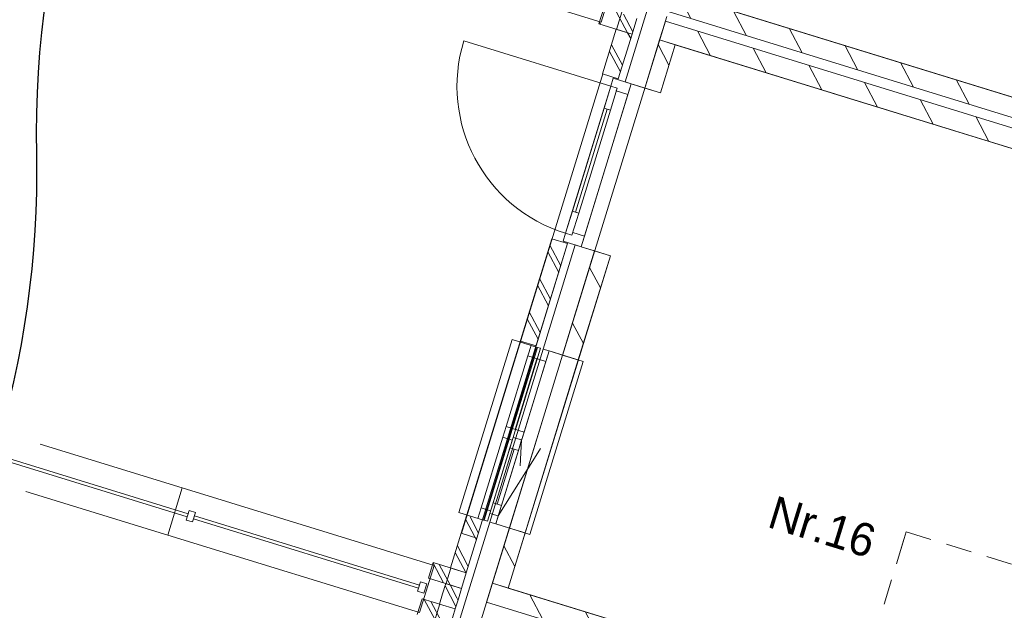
# Model space of a CAD drawing. Header units: metres. Extents: x 136314.7 to 136393.7, y 453293.7 to 453383.2.
# Tile 77 of 95: x 136351.7 to 136357.7, y 453346.8 to 453350.4. Entities that reach past the tile are written whole.
import ezdxf

# ---------------------------------------------------------------- set-up
doc = ezdxf.new("R2010")
doc.units = ezdxf.units.M
doc.set_wipeout_variables(frame=1)
doc.linetypes.add('B0701', pattern=[234.1199934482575, 155.9999942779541, -78.11999917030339])
doc.linetypes.add('Wipeout_Contour', pattern=[1000, 0, -1000])
for name, color, linetype in [('-DR-nw-vh-scheiding verhardingen', 1, 'Continuous'), ('kavelgrens', 211, 'Continuous'), ('SIT_Situatie plgr_3_New_21 Buitenwanden', 7, 'Continuous'), ('SIT_Situatie plgr_3_New_21 Buitenwanden Afdek-arcering', 7, 'Continuous'), ('SIT_Situatie plgr_3_New_21 Buitenwanden Deuren', 7, 'Continuous'), ('SIT_Situatie plgr_3_New_21 Buitenwanden Doorsnede-arcering', 7, 'Continuous'), ('SIT_Situatie plgr_3_New_21 Buitenwanden Ramen', 7, 'Continuous'), ('SIT_Situatie plgr_3_New_22 C Binnenwanden', 7, 'Continuous'), ('SIT_Situatie plgr_3_New_22 C Binnenwanden Doorsnede-arcering', 7, 'Continuous'), ('SIT_Situatie plgr_3_New_22 NC Binnenwanden', 7, 'Continuous'), ('SIT_Situatie plgr_3_New_22 NC Binnenwanden Afdek-arcering', 7, 'Continuous'), ('SIT_Situatie plgr_3_New_22 NC Binnenwanden Doorsnede-arcering', 7, 'Continuous'), ('SIT_Situatie plgr_3_New_23 Vloeren', 7, 'Continuous'), ('SIT_Situatie plgr_3_New_24 Trappen', 7, 'Continuous'), ('SIT_Situatie plgr_3_New_31 Buitenwandopeningen', 7, 'Continuous'), ('SIT_Situatie plgr_3_New_31 Vensterbank', 7, 'Continuous'), ('SIT_Situatie plgr_3_New_90 Terrein perceel', 7, 'Continuous'), ('SIT_Situatie plgr_3_New_90 Terrein perceel Afdek-arcering', 7, 'Continuous'), ('Tekst_dim 1_ 50_100', 7, 'Continuous')]:
    doc.layers.add(name, color=color, linetype=linetype)
doc.styles.add('GENERATED_STYLE_2', font='GOTHIC.TTF')
pattern_1 = [(117.8902296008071, (5844.947476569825, -12011.19237923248), (132.5768116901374, 70.16686541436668), []), (117.8902296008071, (5818.432114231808, -12025.22575231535), (132.5768116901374, 70.16686541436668), [])]
pattern_2 = [(117.8902296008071, (5844.947476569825, -12011.19237923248), (220.9613528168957, 116.9447756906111), [])]

# ---------------------------------------------------------------- blocks, each defined once
blk = doc.blocks.new('Woonblock 2 Jutfasehof')
at = {"layer": 'SIT_Situatie plgr_3_New_22 C Binnenwanden Doorsnede-arcering', "linetype": 'Continuous', "lineweight": 0}
h = blk.add_hatch(dxfattribs=at)
h.set_pattern_fill('130_KALKZANDSTEEN_0003', color=252, style=0, pattern_type=2)
h.set_pattern_definition(pattern_2)
h.paths.add_polyline_path([(4799.551916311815, 18548.86730857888), (-3094.884103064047, 20978.98663404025), (-3130.188500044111, 20864.29749090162), (4764.247519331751, 18434.17816544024)])
h = blk.add_hatch(dxfattribs=at)
h.set_pattern_fill('130_KALKZANDSTEEN_0003', color=252, style=0, pattern_type=2)
h.set_pattern_definition(pattern_2)
h.paths.add_polyline_path([(4746.595320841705, 18376.83359387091), (-3147.840698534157, 20806.9529193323), (-3183.145095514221, 20692.26377619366), (4711.290923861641, 18262.14445073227)])
h = blk.add_hatch(dxfattribs=at)
h.set_pattern_fill('130_KALKZANDSTEEN_0003', color=252, style=0, pattern_type=2)
h.set_pattern_definition(pattern_2)
h.paths.add_polyline_path([(3696.28951068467, 14964.83158549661), (-4198.146508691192, 17394.95091095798), (-4233.450905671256, 17280.26176781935), (3660.985113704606, 14850.14244235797)])
at = {"layer": 'SIT_Situatie plgr_3_New_22 NC Binnenwanden Doorsnede-arcering', "linetype": 'Continuous', "lineweight": 0}
h = blk.add_hatch(dxfattribs=at)
h.set_pattern_fill('130_KALKZANDSTEEN_0003', color=252, style=0, pattern_type=2)
h.set_pattern_definition(pattern_2)
h.paths.add_polyline_path([(-3183.162401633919, 20692.26910348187), (-3272.894410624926, 20400.76753133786), (-3177.320124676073, 20371.34720052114), (-3087.588115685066, 20662.84877266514)])
at = {"layer": 'kavelgrens', "linetype": 'Continuous', "lineweight": 0, "flags": 128}
blk.add_lwpolyline([(-4890.981654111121, 29473.33708887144, 0.0885700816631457), (-5259.286566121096, 27161.57663606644, -0.1599999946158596), (-6243.21535086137, 23965.20590762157, 0.1599999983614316), (-7465.811398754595, 19993.50534027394, -0.1599999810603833), (-8449.739970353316, 16797.13468156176, 0.1600000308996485), (-9672.336219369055, 12825.43340146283, -0.1599999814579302), (-10656.26500769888, 9629.062865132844, 0.1599372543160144), (-11878.8913103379, 5658.991658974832, -0.08658574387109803), (-12187.82298034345, 3751.73417614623)], format="xyb", dxfattribs=at)
at = {"layer": 'SIT_Situatie plgr_3_New_21 Buitenwanden', "color": 252, "linetype": 'Continuous', "lineweight": 0}
for p, q in [((-3355.088296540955, 20426.06901584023), (-3272.894410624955, 20400.76753133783)), ((-3695.612745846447, 19449.01062483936), (-3659.294517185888, 19437.83089912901)), ((-3659.294517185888, 19437.83089912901), (-3577.100631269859, 19412.52941462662))]:
    blk.add_line(p, q, dxfattribs=at)
at = {"layer": 'SIT_Situatie plgr_3_New_21 Buitenwanden', "color": 252, "linetype": 'Continuous', "lineweight": 0, "flags": 128}
for points in [[(-3521.337660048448, 20885.30458152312), (-3550.757990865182, 20789.73029557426)], [(-3272.89440541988, 20400.76754824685), (-3139.031905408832, 20835.63053240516)], [(-4556.93330479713, 17521.08971612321), (-4586.353635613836, 17425.51543017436)], [(-4624.600065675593, 17301.26885844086), (-4654.020396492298, 17205.69457249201)], [(-4453.314395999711, 17143.91187777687), (-4423.894065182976, 17239.48616372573)]]:
    blk.add_lwpolyline(points, dxfattribs=at)
at = {"layer": 'SIT_Situatie plgr_3_New_21 Buitenwanden Deuren', "color": 252, "linetype": 'Continuous', "lineweight": 0}
for p, q in [((-3753.539037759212, 19519.1572192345), (-3478.753147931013, 20411.82104999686)), ((-3519.941611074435, 20278.01704966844), (-3478.753147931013, 20411.82104999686)), ((-3440.523433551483, 20400.05291767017), (-3481.711896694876, 20266.24891734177)), ((-3478.753147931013, 20411.82104999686), (-3440.523433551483, 20400.05291767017)), ((-3478.753147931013, 20411.82104999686), (-3440.523433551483, 20400.05291767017)), ((-3440.523433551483, 20400.05291767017), (-3445.524889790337, 20383.80528905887)), ((-3374.799918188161, 20362.03424425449), (-3355.088296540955, 20426.06901584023)), ((-3355.088296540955, 20426.06901584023), (-3272.894410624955, 20400.76753133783)), ((-3374.799918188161, 20362.03424425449), (-3639.582895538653, 19501.86567071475)), ((-3445.524889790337, 20383.80528905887), (-3374.799918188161, 20362.03424425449)), ((-3693.235717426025, 19647.07715339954), (-3500.82675388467, 20272.13298350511)), ((-3481.711896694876, 20266.24891734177), (-3519.941611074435, 20278.01704966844)), ((-3753.539037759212, 19519.1572192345), (-3712.350574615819, 19652.96121956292)), ((-3712.350574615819, 19652.96121956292), (-3674.12086023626, 19641.19308723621)), ((-3639.582895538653, 19501.86567071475), (-3710.307867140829, 19523.63671551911)), ((-3659.294517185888, 19437.83089912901), (-3639.582895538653, 19501.86567071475)), ((-3695.612745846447, 19449.01062483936), (-3659.294517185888, 19437.83089912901)), ((-3695.612745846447, 19449.01062483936), (-3659.294517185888, 19437.83089912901)), ((-3659.294517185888, 19437.83089912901), (-3577.100631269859, 19412.52941462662))]:
    blk.add_line(p, q, dxfattribs=at)
at = {"layer": 'SIT_Situatie plgr_3_New_21 Buitenwanden Deuren', "color": 252, "linetype": 'Continuous', "lineweight": 0, "flags": 128}
for points in [[(-3712.350574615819, 19652.96121956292), (-3519.941611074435, 20278.01704966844), (-3500.82675388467, 20272.13298350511), (-3693.235717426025, 19647.07715339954)], [(-3693.235717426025, 19647.07715339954), (-3500.82675388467, 20272.13298350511), (-3481.711896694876, 20266.24891734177), (-3674.12086023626, 19641.19308723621)]]:
    blk.add_lwpolyline(points, close=True, dxfattribs=at)
at = {"layer": 'SIT_Situatie plgr_3_New_21 Buitenwanden Deuren', "color": 252, "linetype": 'Continuous', "lineweight": 0}
blk.add_arc((-3478.753147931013, 20411.82104999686), 934, 162.8902296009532, 252.8902296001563, dxfattribs=at)
at = {"layer": 'SIT_Situatie plgr_3_New_22 C Binnenwanden', "color": 252, "linetype": 'Continuous', "lineweight": 0, "flags": 128}
for points in [[(4799.551916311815, 18548.86730857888), (-3094.884103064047, 20978.98663404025)], [(-3130.188500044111, 20864.29749090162), (4764.247519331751, 18434.17816544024)], [(-3147.840698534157, 20806.9529193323), (-3183.145095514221, 20692.26377619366)], [(4746.595320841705, 18376.83359387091), (-3147.840698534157, 20806.9529193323)], [(-3183.145095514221, 20692.26377619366), (4711.290923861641, 18262.14445073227)], [(-4198.146508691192, 17394.95091095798), (-4233.450905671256, 17280.26176781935)], [(3696.28951068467, 14964.83158549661), (-4198.146508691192, 17394.95091095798)], [(-4233.450905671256, 17280.26176781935), (3660.985113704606, 14850.14244235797)]]:
    blk.add_lwpolyline(points, dxfattribs=at)
at = {"layer": 'SIT_Situatie plgr_3_New_22 NC Binnenwanden', "color": 252, "linetype": 'Continuous', "lineweight": 0, "flags": 128}
for points in [[(-3183.162401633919, 20692.26910348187), (-3272.894410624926, 20400.76753133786)], [(-3087.588115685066, 20662.84877266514), (-3183.162401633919, 20692.26910348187)], [(-3177.320124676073, 20371.34720052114), (-3087.588115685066, 20662.84877266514)], [(-3272.894410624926, 20400.76753133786), (-3177.320124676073, 20371.34720052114)], [(-3481.526345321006, 19383.10908380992), (-3577.100631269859, 19412.52941462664)], [(-4198.163826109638, 17394.95620154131), (-4102.589540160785, 17365.53587072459)]]:
    blk.add_lwpolyline(points, dxfattribs=at)
at = {"layer": 'SIT_Situatie plgr_3_New_23 Vloeren', "color": 252, "linetype": 'Continuous', "lineweight": 0, "flags": 128}
for points in [[(4764.25053307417, 18434.18635729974), (5849.840420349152, 21960.87464424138), (-2044.578053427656, 24390.9885686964), (-3130.197720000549, 20864.3003290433)], [(-2999.309830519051, 20949.5663073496), (4703.977630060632, 18578.28763948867), (4842.253183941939, 19027.48678033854), (5020.02135610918, 18972.76496492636), (5324.227582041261, 19961.00309881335), (5146.459409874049, 20015.72491422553), (5718.979035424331, 21875.60047934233), (-1984.308425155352, 24246.87914720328), (-2074.057690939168, 23955.383013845), (-2251.82586310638, 24010.10482925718), (-2556.032089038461, 23021.86669537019), (-2378.263916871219, 22967.14487995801)], [(3660.988127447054, 14850.15063421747), (4746.578014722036, 18376.83892115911), (-3147.840459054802, 20806.95284561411), (-4233.460125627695, 17280.26460596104)]]:
    blk.add_lwpolyline(points, close=True, dxfattribs=at)
at = {"layer": 'SIT_Situatie plgr_3_New_24 Trappen', "color": 252, "linetype": 'B0701', "lineweight": 0}
for p, q in [((-1715.888824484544, 17607.04934712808), (-1684.997477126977, 17707.40234737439)), ((-1684.997477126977, 17707.40234737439), (-774.1745320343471, 17427.02659469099)), ((-1699.119235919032, 17661.52669011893), (-1987.438477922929, 16724.8986878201))]:
    blk.add_line(p, q, dxfattribs=at)
at = {"layer": 'SIT_Situatie plgr_3_New_90 Terrein perceel', "color": 252, "linetype": 'Continuous', "lineweight": 0, "flags": 128}
for points in [[(-5065.958457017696, 21271.84447235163), (-3536.76988182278, 20801.11917932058)], [(-3536.76988182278, 20801.11917932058), (-3448.508889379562, 21087.84203716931)], [(-4640.032287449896, 17217.08345623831), (-4551.771295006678, 17503.80631408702)]]:
    blk.add_lwpolyline(points, dxfattribs=at)
for points in [[(-6007.459190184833, 17805.4232098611), (-6013.343256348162, 17786.30835267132), (-4646.630899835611, 17365.59760123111), (-4640.746833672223, 17384.71245842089)], [(-4634.862767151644, 17403.82731677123), (-4652.514965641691, 17346.48274520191), (-4614.285251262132, 17334.71461287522), (-4596.633052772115, 17392.05918444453)]]:
    blk.add_lwpolyline(points, close=True, dxfattribs=at)
at = {"layer": 'Tekst_dim 1_ 50_100', "color": 252, "linetype": 'Continuous', "lineweight": 0, "insert": (-2195.257063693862, 17736.85438644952), "char_height": 200, "attachment_point": 5, "rotation": 342.8902326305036, "style": 'GENERATED_STYLE_2'}
blk.add_mtext('\\A1;Nr.16', dxfattribs=at)
at = {"color": 252, "linetype": 'Wipeout_Contour', "lineweight": 0, "ltscale": 776056.7802538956}
blk.add_wipeout([(-3836.9166761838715, 19486.22992855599), (-4451.801590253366, 17488.727352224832), (-4356.227304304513, 17459.307021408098), (-3741.3423902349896, 19456.80959773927)], dxfattribs=at).dxf.layer = 'SIT_Situatie plgr_3_New_21 Buitenwanden Afdek-arcering'
at = {"layer": 'SIT_Situatie plgr_3_New_21 Buitenwanden Doorsnede-arcering', "linetype": 'Continuous', "lineweight": 0}
h = blk.add_hatch(dxfattribs=at)
h.set_pattern_fill('145_BAKSTEEN_0003', color=252, style=0, pattern_type=2)
h.set_pattern_definition(pattern_1)
h.paths.add_polyline_path([(-3836.916676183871, 19486.22992855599), (-4028.148826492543, 18864.99706988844), (-3932.57454054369, 18835.57673907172), (-3741.34239023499, 19456.80959773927)])
at = {"layer": 'SIT_Situatie plgr_3_New_21 Buitenwanden', "color": 252, "linetype": 'Continuous', "lineweight": 0}
blk.add_line((-4213.410572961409, 17766.90317673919), (-4177.092344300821, 17755.72345102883), dxfattribs=at)
at = {"layer": 'SIT_Situatie plgr_3_New_21 Buitenwanden', "color": 252, "linetype": 'Continuous', "lineweight": 0, "flags": 128}
for points in [[(-3836.916676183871, 19486.22992855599), (-4451.801590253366, 17488.72735222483)], [(-4356.227304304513, 17459.30702140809), (-3741.34239023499, 19456.80959773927)], [(-3836.916676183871, 19486.22992855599), (-4028.148826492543, 18864.99706988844)], [(-3932.57454054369, 18835.57673907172), (-3741.34239023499, 19456.80959773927)], [(-3695.612741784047, 19449.01063803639), (-3890.375331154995, 18816.3088671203)], [(-3836.916676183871, 19486.22992855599), (-3741.34239023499, 19456.80959773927)], [(-3836.916676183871, 19486.22992855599), (-3741.34239023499, 19456.80959773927)], [(-4028.148826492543, 18864.99706988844), (-3932.57454054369, 18835.57673907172)], [(-4451.801590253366, 17488.72735222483), (-4356.227304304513, 17459.30702140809)]]:
    blk.add_lwpolyline(points, dxfattribs=at)
at = {"layer": 'SIT_Situatie plgr_3_New_21 Buitenwanden Deuren', "color": 252, "linetype": 'Continuous', "lineweight": 0}
for p, q in [((-3674.12086023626, 19641.19308723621), (-3715.309323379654, 19507.3890869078)), ((-3753.539037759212, 19519.1572192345), (-3768.249203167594, 19471.37007626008)), ((-3715.309323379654, 19507.3890869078), (-3753.539037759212, 19519.1572192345)), ((-3715.309323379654, 19507.3890869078), (-3753.539037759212, 19519.1572192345)), ((-3710.307867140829, 19523.63671551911), (-3715.309323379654, 19507.3890869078)), ((-3768.249203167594, 19471.37007626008), (-3659.294517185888, 19437.83089912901))]:
    blk.add_line(p, q, dxfattribs=at)
at = {"layer": 'SIT_Situatie plgr_3_New_21 Buitenwanden Ramen', "color": 252, "linetype": 'Continuous', "lineweight": 0}
for p, q in [((-4266.335408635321, 17853.29739974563), (-4134.385222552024, 18281.9480799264)), ((-4213.992293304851, 17819.39757264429), (-4194.280671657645, 17883.43234423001)), ((-4194.280671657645, 17883.43234423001), (-4142.670557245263, 17867.545365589)), ((-4286.047030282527, 17789.26262815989), (-4266.335408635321, 17853.29739974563)), ((-4266.335408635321, 17853.29739974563), (-4208.990837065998, 17835.6452012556)), ((-4208.990837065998, 17835.6452012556), (-4213.992293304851, 17819.39757264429)), ((-4213.992293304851, 17819.39757264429), (-4162.382178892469, 17803.51059400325)), ((-4162.382178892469, 17803.51059400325), (-4213.992293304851, 17819.39757264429)), ((-4142.670557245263, 17867.545365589), (-4162.382178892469, 17803.51059400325)), ((-4213.410572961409, 17766.90317673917), (-4177.092344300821, 17755.72345102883)), ((-4213.410572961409, 17766.90317673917), (-4177.092344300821, 17755.72345102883)), ((-4162.382178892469, 17803.51059400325), (-4177.092344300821, 17755.72345102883))]:
    blk.add_line(p, q, dxfattribs=at)
at = {"layer": 'SIT_Situatie plgr_3_New_31 Buitenwandopeningen', "color": 252, "linetype": 'Continuous', "lineweight": 0, "flags": 128}
for points in [[(-3929.430122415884, 18828.33096355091), (-4077.701189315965, 18873.97277813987)], [(-3924.782331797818, 18826.90024883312), (-3929.430122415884, 18828.33096355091)], [(-3905.667474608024, 18821.01618266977), (-3924.782331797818, 18826.90024883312)], [(-4252.465359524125, 17778.92528843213), (-4400.736426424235, 17824.56710302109)], [(-4247.81756890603, 17777.49457371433), (-4252.465359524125, 17778.92528843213)], [(-4228.702711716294, 17771.61050755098), (-4247.81756890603, 17777.49457371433)]]:
    blk.add_lwpolyline(points, dxfattribs=at)
at = {"layer": 'SIT_Situatie plgr_3_New_90 Terrein perceel', "color": 252, "linetype": 'Continuous', "lineweight": 0, "flags": 128}
blk.add_lwpolyline([(-11378.94836987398, 5666.706100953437, -0.08593896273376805), (-11709.68845091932, 3604.547578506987), (-8983.985978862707, 2765.503190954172), (-1119.931473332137, 28312.51007918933), (-4412.77419455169, 29326.13243534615, 0.08930780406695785), (-4759.373883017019, 27170.92057911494, -0.1599999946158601), (-5835.097767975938, 23676.34601331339, 0.1599999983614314), (-6965.898713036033, 20002.84914344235, -0.159999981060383), (-8041.622367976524, 16508.27481479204, 0.1600000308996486), (-9172.42353423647, 12834.77723598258, -0.1599999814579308), (-10248.14742481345, 9340.202970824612, 0.1599999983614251)], format="xyb", close=True, dxfattribs=at)
at = {"color": 252, "linetype": 'Wipeout_Contour', "lineweight": 0, "ltscale": 773958.4270926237}
blk.add_wipeout([(-3445.6262763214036, 20757.367931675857), (-3529.1800158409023, 20485.936959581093), (-3433.6057298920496, 20456.516628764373), (-3350.051990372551, 20727.947600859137)], dxfattribs=at).dxf.layer = 'SIT_Situatie plgr_3_New_21 Buitenwanden Afdek-arcering'
at = {"color": 252, "linetype": 'Wipeout_Contour', "lineweight": 0, "ltscale": 776968.7733908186}
blk.add_wipeout([(-4377.519433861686, 17696.04874823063), (-4442.244161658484, 17485.785319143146), (-4356.227304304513, 17459.30702140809), (-4291.502576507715, 17669.57045049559)], dxfattribs=at).dxf.layer = 'SIT_Situatie plgr_3_New_21 Buitenwanden Afdek-arcering'
at = {"color": 252, "linetype": 'Wipeout_Contour', "lineweight": 0, "ltscale": 777186.2622130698}
blk.add_wipeout([(-4481.221921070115, 17393.153066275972), (-4500.345147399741, 17331.0297437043), (-4404.770861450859, 17301.60941288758), (-4385.647635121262, 17363.732735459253)], dxfattribs=at).dxf.layer = 'SIT_Situatie plgr_3_New_21 Buitenwanden Afdek-arcering'
at = {"color": 252, "linetype": 'Wipeout_Contour', "lineweight": 0, "ltscale": 777250.9126951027}
blk.add_wipeout([(-3771.863221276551, 18779.827641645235), (-4094.898458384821, 17730.42196652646), (-3999.324172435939, 17701.001635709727), (-3676.2889353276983, 18750.407310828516)], dxfattribs=at).dxf.layer = 'SIT_Situatie plgr_3_New_22 NC Binnenwanden Afdek-arcering'
at = {"color": 252, "linetype": 'Wipeout_Contour', "lineweight": 0, "ltscale": 768686.3219507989}
blk.add_wipeout([(-7031.149667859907, 17953.13348858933), (-6169.22088643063, 17687.8086719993), (-6080.959893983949, 17974.53152984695), (-6942.888675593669, 18239.856346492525)], dxfattribs=at).dxf.layer = 'SIT_Situatie plgr_3_New_90 Terrein perceel Afdek-arcering'
at = {"layer": 'SIT_Situatie plgr_3_New_21 Buitenwanden Doorsnede-arcering', "linetype": 'Continuous', "lineweight": 0}
h = blk.add_hatch(dxfattribs=at)
h.set_pattern_fill('145_BAKSTEEN_0003', color=252, style=0, pattern_type=2)
h.set_pattern_definition(pattern_1)
h.paths.add_polyline_path([(-3350.051990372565, 20727.94760085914), (-3320.631659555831, 20823.521886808), (-3521.337660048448, 20885.30458152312), (-3550.757990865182, 20789.73029557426)])
h = blk.add_hatch(dxfattribs=at)
h.set_pattern_fill('145_BAKSTEEN_0003', color=252, style=0, pattern_type=2)
h.set_pattern_definition(pattern_1)
h.paths.add_polyline_path([(-3445.626276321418, 20757.36793167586), (-3529.180015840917, 20485.9369595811), (-3433.605729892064, 20456.51662876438), (-3350.051990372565, 20727.94760085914)])
h = blk.add_hatch(dxfattribs=at)
h.set_pattern_fill('145_BAKSTEEN_0003', color=252, style=0, pattern_type=2)
h.set_pattern_definition(pattern_1)
h.paths.add_polyline_path([(-4481.221921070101, 17393.15306627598), (-4500.345147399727, 17331.0297437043), (-4404.770861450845, 17301.60941288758), (-4385.647635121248, 17363.73273545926)])
h = blk.add_hatch(dxfattribs=at)
h.set_pattern_fill('145_BAKSTEEN_0003', color=252, style=0, pattern_type=2)
h.set_pattern_definition(pattern_1)
h.paths.add_polyline_path([(-4453.314395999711, 17143.91187777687), (-4423.894065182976, 17239.48616372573), (-4624.600065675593, 17301.26885844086), (-4654.020396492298, 17205.69457249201)])
at = {"layer": 'SIT_Situatie plgr_3_New_22 NC Binnenwanden Doorsnede-arcering', "linetype": 'Continuous', "lineweight": 0}
h = blk.add_hatch(dxfattribs=at)
h.set_pattern_fill('130_KALKZANDSTEEN_0003', color=252, style=0, pattern_type=2)
h.set_pattern_definition(pattern_2)
h.paths.add_polyline_path([(-3577.100631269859, 19412.52941462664), (-3771.863221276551, 18779.82764164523), (-3676.288935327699, 18750.40731082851), (-3481.526345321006, 19383.10908380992)])
h = blk.add_hatch(dxfattribs=at)
h.set_pattern_fill('130_KALKZANDSTEEN_0003', color=252, style=0, pattern_type=2)
h.set_pattern_definition(pattern_2)
h.paths.add_polyline_path([(-4094.898458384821, 17730.42196652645), (-4198.163826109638, 17394.95620154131), (-4102.589540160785, 17365.53587072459), (-3999.32417243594, 17701.00163570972)])
at = {"layer": 'SIT_Situatie plgr_3_New_21 Buitenwanden', "color": 252, "linetype": 'Continuous', "lineweight": 0}
for p, q in [((-3391.406525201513, 20437.24874155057), (-3355.088296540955, 20426.06901584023)), ((-3890.375335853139, 18816.30885185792), (-3854.05710719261, 18805.12912614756)), ((-3854.05710719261, 18805.12912614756), (-3771.863221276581, 18779.82764164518)), ((-4177.092344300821, 17755.72345102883), (-4094.898458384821, 17730.42196652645))]:
    blk.add_line(p, q, dxfattribs=at)
at = {"layer": 'SIT_Situatie plgr_3_New_21 Buitenwanden', "color": 252, "linetype": 'Continuous', "lineweight": 0, "flags": 128}
for points in [[(-3257.54401998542, 20872.1117426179), (-3391.406519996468, 20437.24875845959)], [(-3350.051990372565, 20727.94760085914), (-3320.631659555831, 20823.521886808)], [(-3550.757990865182, 20789.73029557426), (-3350.051990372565, 20727.94760085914)], [(-3445.626276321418, 20757.36793167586), (-3529.180015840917, 20485.9369595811)], [(-3445.626276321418, 20757.36793167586), (-3529.180015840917, 20485.9369595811)], [(-3445.626276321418, 20757.36793167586), (-3350.051990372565, 20727.94760085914)], [(-3433.605729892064, 20456.51662876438), (-3350.051990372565, 20727.94760085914)], [(-3433.605729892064, 20456.51662876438), (-3350.051990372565, 20727.94760085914)], [(-3529.180015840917, 20485.9369595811), (-3433.605729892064, 20456.51662876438)], [(-3529.180015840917, 20485.9369595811), (-3433.605729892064, 20456.51662876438)], [(-3771.863216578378, 18779.82765690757), (-3577.100627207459, 19412.52942782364)], [(-4377.519433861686, 17696.04874823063), (-4442.244161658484, 17485.78531914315)], [(-4377.519433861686, 17696.04874823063), (-4291.502576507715, 17669.57045049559)], [(-4242.294322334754, 17251.594772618), (-4094.898458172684, 17730.42196721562)], [(-4356.227304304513, 17459.30702140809), (-4291.502576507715, 17669.57045049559)], [(-4442.244161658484, 17485.78531914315), (-4356.227304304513, 17459.30702140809)], [(-4586.353635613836, 17425.51543017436), (-4385.647635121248, 17363.73273545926)], [(-4481.221921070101, 17393.15306627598), (-4500.345147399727, 17331.0297437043)], [(-4481.221921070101, 17393.15306627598), (-4500.345147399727, 17331.0297437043)], [(-4481.221921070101, 17393.15306627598), (-4385.647635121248, 17363.73273545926)], [(-4404.770861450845, 17301.60941288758), (-4385.647635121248, 17363.73273545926)], [(-4404.770861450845, 17301.60941288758), (-4385.647635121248, 17363.73273545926)], [(-4624.600065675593, 17301.26885844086), (-4423.894065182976, 17239.48616372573)]]:
    blk.add_lwpolyline(points, dxfattribs=at)
at = {"layer": 'SIT_Situatie plgr_3_New_21 Buitenwanden Deuren', "color": 252, "linetype": 'Continuous', "lineweight": 0}
for p, q in [((-3478.753147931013, 20411.82104999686), (-4371.416978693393, 20686.60693982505)), ((-3464.04298252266, 20459.60819297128), (-3478.753147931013, 20411.82104999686)), ((-3355.088296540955, 20426.06901584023), (-3464.04298252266, 20459.60819297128)), ((-3391.406525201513, 20437.24874155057), (-3355.088296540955, 20426.06901584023)), ((-3391.406525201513, 20437.24874155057), (-3355.088296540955, 20426.06901584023))]:
    blk.add_line(p, q, dxfattribs=at)
at = {"layer": 'SIT_Situatie plgr_3_New_21 Buitenwanden Ramen', "color": 252, "linetype": 'Continuous', "lineweight": 0}
for p, q in [((-3982.723414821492, 18774.6335316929), (-3963.011793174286, 18838.66830327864)), ((-3890.375335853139, 18816.30885185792), (-4213.410572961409, 17766.90317673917)), ((-4114.673600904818, 18345.98285151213), (-3982.723414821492, 18774.6335316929)), ((-3771.863221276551, 18779.82764164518), (-4094.898458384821, 17730.42196652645)), ((-3873.768728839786, 18741.09435456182), (-3982.723414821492, 18774.6335316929)), ((-3890.375335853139, 18816.30885185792), (-3854.05710719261, 18805.12912614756)), ((-3890.375335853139, 18816.30885185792), (-3854.05710719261, 18805.12912614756)), ((-3854.05710719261, 18805.12912614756), (-3873.768728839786, 18741.09435456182)), ((-3854.05710719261, 18805.12912614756), (-3771.863221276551, 18779.82764164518)), ((-3928.246071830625, 18757.86394312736), (-4060.196257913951, 18329.21326294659)), ((-3873.768728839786, 18741.09435456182), (-4005.718914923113, 18312.44367438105)), ((-4134.385222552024, 18281.9480799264), (-4124.529411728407, 18313.96546571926)), ((-4124.529411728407, 18313.96546571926), (-4114.673600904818, 18345.98285151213)), ((-4114.673600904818, 18345.98285151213), (-4005.718914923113, 18312.44367438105)), ((-4005.718914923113, 18312.44367438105), (-4015.574725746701, 18280.42628858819)), ((-4077.040650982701, 18264.29588143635), (-4134.385222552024, 18281.9480799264)), ((-4091.750816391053, 18216.50873846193), (-4072.039194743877, 18280.54351004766)), ((-4072.039194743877, 18280.54351004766), (-4077.040650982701, 18264.29588143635)), ((-4020.429080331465, 18264.65653140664), (-4072.039194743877, 18280.54351004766)), ((-4072.039194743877, 18280.54351004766), (-4020.429080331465, 18264.65653140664)), ((-4020.429080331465, 18264.65653140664), (-4040.140701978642, 18200.6217598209)), ((-4015.574725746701, 18280.42628858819), (-4020.429080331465, 18264.65653140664)), ((-4194.280671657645, 17883.43234423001), (-4091.750816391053, 18216.50873846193)), ((-4065.945759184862, 18208.56524914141), (-4168.475614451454, 17875.4888549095)), ((-4162.382178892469, 17803.51059400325), (-3905.912663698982, 18212.20319921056)), ((-4040.140701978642, 18200.6217598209), (-4142.670557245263, 17867.545365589)), ((-4040.140701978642, 18200.6217598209), (-4142.670557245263, 17867.545365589)), ((-4040.140701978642, 18200.6217598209), (-4091.750816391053, 18216.50873846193)), ((-4177.092344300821, 17755.72345102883), (-4094.898458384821, 17730.42196652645))]:
    blk.add_line(p, q, dxfattribs=at)
at = {"layer": 'SIT_Situatie plgr_3_New_21 Buitenwanden Ramen', "color": 252, "linetype": 'B0701', "lineweight": 0}
blk.add_line((-4020.429080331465, 18264.65653140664), (-4034.147421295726, 18007.85689660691), dxfattribs=at)
at = {"layer": 'SIT_Situatie plgr_3_New_22 NC Binnenwanden', "color": 252, "linetype": 'Continuous', "lineweight": 0, "flags": 128}
for points in [[(-3577.100631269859, 19412.52941462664), (-3771.863221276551, 18779.82764164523)], [(-3676.288935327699, 18750.40731082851), (-3481.526345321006, 19383.10908380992)], [(-3771.863221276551, 18779.82764164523), (-4094.898458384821, 17730.42196652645)], [(-3771.863221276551, 18779.82764164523), (-3676.288935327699, 18750.40731082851)], [(-3771.863221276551, 18779.82764164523), (-3676.288935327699, 18750.40731082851)], [(-3999.32417243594, 17701.00163570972), (-3676.288935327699, 18750.40731082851)], [(-4094.898458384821, 17730.42196652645), (-4198.163826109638, 17394.95620154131)], [(-4102.589540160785, 17365.53587072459), (-3999.32417243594, 17701.00163570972)], [(-4094.898458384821, 17730.42196652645), (-3999.32417243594, 17701.00163570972)], [(-3999.32417243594, 17701.00163570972), (-4094.898458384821, 17730.42196652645)]]:
    blk.add_lwpolyline(points, dxfattribs=at)
at = {"layer": 'SIT_Situatie plgr_3_New_23 Vloeren', "color": 252, "linetype": 'Continuous', "lineweight": 0, "flags": 128}
blk.add_lwpolyline([(-4102.572236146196, 17365.53058426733), (3600.715224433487, 14994.2519164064), (3738.990778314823, 15443.45105725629), (3916.758950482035, 15388.72924184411), (4220.965176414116, 16376.96737573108), (4043.197004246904, 16431.68919114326), (4615.716629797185, 18291.56475626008), (-3087.570830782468, 20662.84342412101), (-3177.320096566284, 20371.34729076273), (-3355.088268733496, 20426.06910617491), (-3659.294494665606, 19437.83097228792), (-3481.526322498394, 19383.10915687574)], close=True, dxfattribs=at)
at = {"layer": 'SIT_Situatie plgr_3_New_31 Buitenwandopeningen', "color": 252, "linetype": 'Continuous', "lineweight": 0, "flags": 128}
for points in [[(-4077.701189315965, 18873.97277813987), (-4400.736426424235, 17824.56710302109)], [(-3929.430122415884, 18828.33096355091), (-4252.465359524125, 17778.92528843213)], [(-3924.782331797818, 18826.90024883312), (-4247.81756890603, 17777.49457371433)], [(-3905.667474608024, 18821.01618266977), (-4228.702711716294, 17771.61050755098)]]:
    blk.add_lwpolyline(points, dxfattribs=at)
at = {"layer": 'SIT_Situatie plgr_3_New_31 Vensterbank', "color": 252, "linetype": 'Continuous', "lineweight": 0, "flags": 128}
for points in [[(-3854.057107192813, 18805.12912614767), (-4177.092344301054, 17755.7234510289)], [(-3647.616649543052, 18741.58121158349), (-3854.057107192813, 18805.12912614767)], [(-3647.616649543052, 18741.58121158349), (-3970.651886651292, 17692.1755364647)], [(-3970.651886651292, 17692.1755364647), (-4177.092344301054, 17755.7234510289)]]:
    blk.add_lwpolyline(points, dxfattribs=at)
at = {"layer": 'SIT_Situatie plgr_3_New_90 Terrein perceel', "color": 252, "linetype": 'Continuous', "lineweight": 0, "flags": 128}
for points in [[(-6080.959893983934, 17974.53152984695), (-6942.888675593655, 18239.85634649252)], [(-7031.149667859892, 17953.13348858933), (-6169.220886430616, 17687.8086719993)], [(-6169.220886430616, 17687.8086719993), (-6080.959893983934, 17974.53152984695)], [(-6080.95987019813, 17974.53160711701), (-6169.220862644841, 17687.80874926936)], [(-4551.771295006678, 17503.80631408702), (-6080.95987019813, 17974.53160711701)], [(-6169.220862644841, 17687.80874926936), (-4640.032287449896, 17217.08345623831)]]:
    blk.add_lwpolyline(points, dxfattribs=at)
for points in [[(-7221.252689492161, 18179.06143097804), (-7227.136755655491, 18159.94657378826), (-6051.572971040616, 17798.07648398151), (-6045.688904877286, 17817.19134117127)], [(-6039.804838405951, 17836.30619936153), (-6057.457036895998, 17778.96162779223), (-6019.227322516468, 17767.19349546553), (-6001.575124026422, 17824.53806703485)], [(-6039.804838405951, 17836.30619936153), (-6057.457036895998, 17778.96162779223), (-6019.227322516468, 17767.19349546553), (-6001.575124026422, 17824.53806703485)]]:
    blk.add_lwpolyline(points, close=True, dxfattribs=at)
at = {"color": 252, "linetype": 'Wipeout_Contour', "lineweight": 0, "ltscale": 776949.3768645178}
blk.add_wipeout([(-4387.0768624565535, 17698.990781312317), (-4451.801590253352, 17488.727352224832), (-4356.227304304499, 17459.307021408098), (-4291.502576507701, 17669.570450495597)], dxfattribs=at).dxf.layer = 'SIT_Situatie plgr_3_New_21 Buitenwanden Afdek-arcering'
at = {"color": 252, "linetype": 'Wipeout_Contour', "lineweight": 0, "ltscale": 777249.9794071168}
blk.add_wipeout([(-4500.345136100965, 17331.029780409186), (-4519.4683511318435, 17268.906494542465), (-4423.894065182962, 17239.48616372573), (-4404.770850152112, 17301.609449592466)], dxfattribs=at).dxf.layer = 'SIT_Situatie plgr_3_New_21 Buitenwanden Afdek-arcering'
at = {"layer": 'SIT_Situatie plgr_3_New_21 Buitenwanden Doorsnede-arcering', "linetype": 'Continuous', "lineweight": 0}
h = blk.add_hatch(dxfattribs=at)
h.set_pattern_fill('145_BAKSTEEN_0003', color=252, style=0, pattern_type=2)
h.set_pattern_definition(pattern_1)
h.paths.add_polyline_path([(-4354.714503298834, 17804.1224804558), (-4387.076862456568, 17698.99078131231), (-4291.502576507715, 17669.57045049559), (-4259.140217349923, 17774.70214963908)])
h = blk.add_hatch(dxfattribs=at)
h.set_pattern_fill('145_BAKSTEEN_0003', color=252, style=0, pattern_type=2)
h.set_pattern_definition(pattern_1)
h.paths.add_polyline_path([(-4387.076862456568, 17698.99078131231), (-4451.801590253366, 17488.72735222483), (-4356.227304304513, 17459.30702140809), (-4291.502576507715, 17669.57045049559)])
h = blk.add_hatch(dxfattribs=at)
h.set_pattern_fill('145_BAKSTEEN_0003', color=252, style=0, pattern_type=2)
h.set_pattern_definition(pattern_1)
h.paths.add_polyline_path([(-4556.93330479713, 17521.08971612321), (-4586.353635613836, 17425.51543017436), (-4385.647635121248, 17363.73273545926), (-4356.227304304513, 17459.30702140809)])
h = blk.add_hatch(dxfattribs=at)
h.set_pattern_fill('145_BAKSTEEN_0003', color=252, style=0, pattern_type=2)
h.set_pattern_definition(pattern_1)
h.paths.add_polyline_path([(-4500.345136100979, 17331.02978040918), (-4519.468351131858, 17268.90649454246), (-4423.894065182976, 17239.48616372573), (-4404.770850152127, 17301.60944959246)])
at = {"layer": 'SIT_Situatie plgr_3_New_21 Buitenwanden', "color": 252, "linetype": 'Continuous', "lineweight": 0, "flags": 128}
for points in [[(-4354.714503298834, 17804.1224804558), (-4387.076862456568, 17698.99078131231)], [(-4213.410572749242, 17766.90317742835), (-4360.806436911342, 17288.07598283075)], [(-4291.502576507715, 17669.57045049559), (-4259.140217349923, 17774.70214963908)], [(-4387.076862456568, 17698.99078131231), (-4451.801590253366, 17488.72735222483)], [(-4387.076862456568, 17698.99078131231), (-4451.801590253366, 17488.72735222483)], [(-4387.076862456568, 17698.99078131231), (-4291.502576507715, 17669.57045049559)], [(-4356.227304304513, 17459.30702140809), (-4291.502576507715, 17669.57045049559)], [(-4356.227304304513, 17459.30702140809), (-4291.502576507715, 17669.57045049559)], [(-4556.93330479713, 17521.08971612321), (-4356.227304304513, 17459.30702140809)], [(-4451.801590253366, 17488.72735222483), (-4356.227304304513, 17459.30702140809)], [(-4385.647635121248, 17363.73273545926), (-4356.227304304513, 17459.30702140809)], [(-4500.345136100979, 17331.02978040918), (-4519.468351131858, 17268.90649454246)], [(-4500.345136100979, 17331.02978040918), (-4519.468351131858, 17268.90649454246)], [(-4360.806425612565, 17288.07601953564), (-4494.668925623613, 16853.21303537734)], [(-4423.894065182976, 17239.48616372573), (-4404.770850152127, 17301.60944959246)], [(-4423.894065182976, 17239.48616372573), (-4404.770850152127, 17301.60944959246)], [(-4519.468351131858, 17268.90649454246), (-4423.894065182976, 17239.48616372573)], [(-4376.156811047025, 16816.73182516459), (-4242.294311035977, 17251.59480932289)]]:
    blk.add_lwpolyline(points, dxfattribs=at)

msp = doc.modelspace()

# ---------------------------------------------------------------- linework, layer by layer
at = {"layer": '-DR-nw-vh-scheiding verhardingen', "flags": 128}
msp.add_lwpolyline([(136354.3670288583, 453358.9131134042, 0.08857008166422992), (136354.0263771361, 453356.7749253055, -0.1599999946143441), (136352.9506532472, 453353.2803507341, 0.1599999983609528), (136351.8198523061, 453349.6068538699, -0.1599999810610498), (136350.7441286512, 453346.1122795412, 0.1600000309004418), (136349.6133274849, 453342.4387819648, -0.1599999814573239), (136348.5376035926, 453338.9442076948, 0.1599999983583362), (136347.4068026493, 453335.2707108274, -0.08665304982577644), (136347.0704082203, 453333.1921464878), (136346.5979280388, 453333.3557389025, 0.08658574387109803), (136346.9068597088, 453335.2629963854, -0.1599372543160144), (136348.1294860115, 453339.2330675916, 0.1599999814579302), (136349.1134147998, 453342.4294381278, -0.1600000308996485), (136350.3360110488, 453346.4011394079, 0.1599999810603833), (136351.3199396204, 453349.5975100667, -0.1599999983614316), (136352.5425356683, 453353.569210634, 0.1599999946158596), (136353.5264644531, 453356.7655813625, -0.0885700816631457), (136353.8947693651, 453359.0773418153)], format="xyb", dxfattribs=at)

# ---------------------------------------------------------------- next in the draw order: block references
at = {"layer": 'kavelgrens', "xscale": 0.001, "yscale": 0.001}
msp.add_blockref('Woonblock 2 Jutfasehof', (136358.7859121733, 453329.6039549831), dxfattribs=at)

doc.saveas('drawing.dxf')
